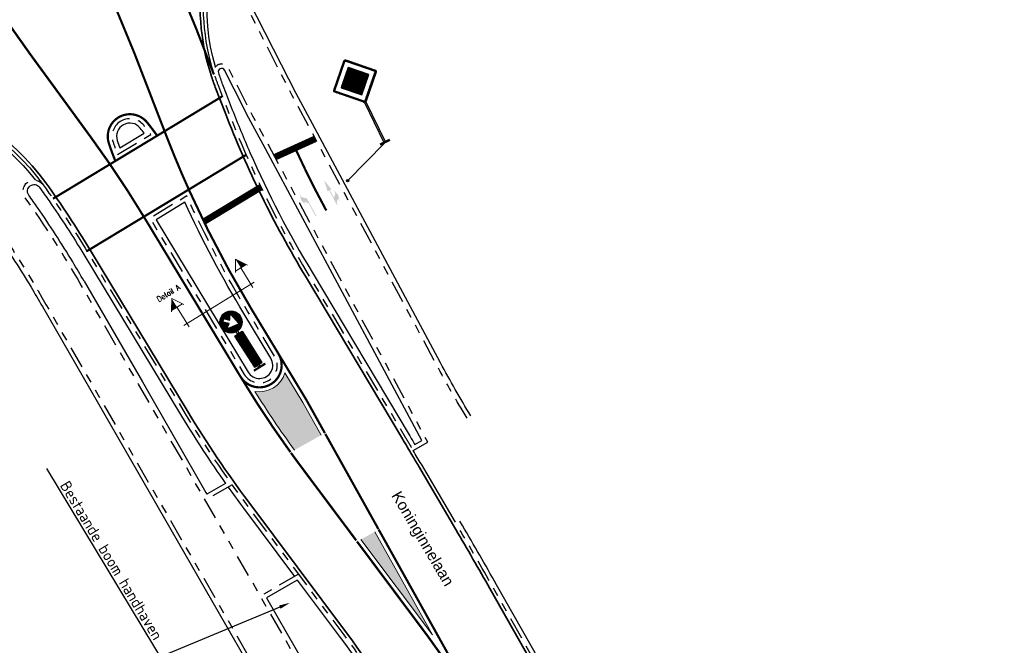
# Model space of a CAD drawing. Header units: metres. Extents: x 197458 to 198063, y 355297 to 355533.
# Tile 6 of 16: x 197545 to 197590, y 355319 to 355347. Entities that reach past the tile are written whole.
import ezdxf
from ezdxf import colors
from ezdxf.entities.mleader import LeaderData, LeaderLine
from ezdxf.enums import TextEntityAlignment as Align
from ezdxf.math import Vec2, Vec3

# ---------------------------------------------------------------- set-up
doc = ezdxf.new("R2010")
doc.units = ezdxf.units.M
doc.linetypes.add('VH-TROTTOIRBAND_130-150', pattern=[15, 5, -2, 2, -2, 2, -2])
doc.linetypes.add('VW-1-1_STREEP', pattern=[2, 1, -1])
for name, color, linetype, lineweight in [('N-WE-VH-GOOT_TEGEL-G', 170, 'Continuous', 35), ('N-WE-VW-MARKERING-STOPSTREEP-G', 255, 'Continuous', 0), ('N-WE-VW-MARKERING-SYMBOOL-S', 255, 'Continuous', 0), ('N-WE-VW-MARKERING-VLAKVULLING-S', 255, 'Continuous', 0), ('N-WE-VW-MARKERING_LANGS_STREEP_0.5_0.5-G', 255, 'VW-1-1_STREEP', 13), ('N-WE-VW-MARKERING_LANGS_STREEP_11-G', 255, 'VW-1-1_STREEP', 13), ('X-XX-AL-AANKLEDING-T25', 7, 'Continuous', 25), ('X-XX-AL-T25', 7, 'Continuous', 25)]:
    doc.layers.add(name, color=color, linetype=linetype, lineweight=lineweight)
for name, color, linetype in [('N-WE-VH-KANTOPSLUITING_STREKLAAG-G', 7, 'Continuous'), ('N-WE-VW-MARKERING_ONONDERBROKEN-G', 255, 'Continuous'), ('N-XX-VH-KANTOPSLUITING_TROTTOIRBAND_180_200_250-G', 7, 'Continuous'), ('N-XX-VH-KANTOPSLUITING_TROTTOIRBAND_INRITVERLOOPBAND-G', 10, 'Continuous'), ('N-XX-VH-KANTOPSLUITING_VOORKANTBAND-G', 7, 'VH-TROTTOIRBAND_130-150'), ('X-XX-AL-DWARSPROFIEL-G', 7, 'Continuous'), ('Z_WEG_Z_VERKEERSB', 7, 'Continuous')]:
    doc.layers.add(name, color=color, linetype=linetype)
doc.styles.add('NLCS-ISO-M200-T25', font='NLCS-ISO.ttf', dxfattribs={"height": 0.5})
doc.styles.add('NLCS_ISO', font='arial.ttf')
doc.styles.add('ROMANS1_200_50', font='romans.shx', dxfattribs={"width": 0.9, "height": 1})
pattern_1 = [(270, (0, 0), (0.00625, -1.148106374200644e-18), [])]
pattern_2 = [(0, (-68.63924418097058, -102.7551246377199), (0, 0.00625), [])]

# ---------------------------------------------------------------- blocks, each defined once
blk = doc.blocks.new('LAPYL')
at = {"layer": 'N-WE-VW-MARKERING-SYMBOOL-S', "linetype": 'Continuous', "lineweight": 0}
blk.add_hatch(color=256, dxfattribs=at).paths.add_polyline_path([(0.1200999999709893, -0.02989999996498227), (-1.455191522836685e-11, 0), (0.06959999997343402, 2.91038304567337e-11), (0.1453999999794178, 0.07540000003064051), (0.4998999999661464, 0.07550000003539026), (0.4998999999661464, 0.06050000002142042), (0.2299999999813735, 0.06000000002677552), (0.1700999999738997, 2.91038304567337e-11), (0.2400999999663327, 0.0001000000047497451)])
blk = doc.blocks.new('RDRAPY')
at = {"layer": 'N-WE-VW-MARKERING-SYMBOOL-S', "linetype": 'Continuous', "lineweight": 0}
blk.add_hatch(color=256, dxfattribs=at).paths.add_polyline_path([(0.2049000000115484, -0.03899999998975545), (1.455191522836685e-11, 0), (0.2054000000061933, 0.03740000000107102), (0.2053000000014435, 0.007500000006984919), (0.3643000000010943, 0.007800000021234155), (0.3040000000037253, 0.0679000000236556), (0.2343000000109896, 0.0679000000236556), (0.354300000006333, 0.09789999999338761), (0.4743000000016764, 0.06799999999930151), (0.4043000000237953, 0.0679000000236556), (0.4644000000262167, 0.0079000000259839), (0.5001000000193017, 0.007600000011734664), (0.5001000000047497, -0.007500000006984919), (0.2049000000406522, -0.007500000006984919)])
blk = doc.blocks.new('*U22')
at = {"layer": 'X-XX-AL-DWARSPROFIEL-G', "lineweight": 9}
for p, q in [((-13.07828109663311, 2.632199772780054), (-13.7241823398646, 1.613588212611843)), ((-13.07828109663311, 2.632199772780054), (-13.65243682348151, 1.728419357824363)), ((-13.07828109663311, 2.632199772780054), (-12.43237985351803, 1.613588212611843)), ((-6.312314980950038, 2.632199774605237), (-6.958216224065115, 1.613588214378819)), ((-6.312314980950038, 2.632199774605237), (-5.738159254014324, 1.728419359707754)), ((-6.312314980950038, 2.632199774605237), (-5.666413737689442, 1.613588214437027)), ((-13.07828109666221, 1.728419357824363), (-13.078281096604, -0.3513512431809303)), ((-6.312314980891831, 1.728419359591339), (-6.312314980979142, -0.3513512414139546))]:
    blk.add_line(p, q, dxfattribs=at)
at = {"layer": 'X-XX-AL-DWARSPROFIEL-G', "lineweight": 9, "flags": 128}
for points in [[(-13.65243682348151, 1.728419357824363), (-12.50519424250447, 1.728419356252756)], [(-5.738159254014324, 1.728419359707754), (-6.885401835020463, 1.72841935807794)]]:
    blk.add_lwpolyline(points, dxfattribs=at)
at = {"layer": 'X-XX-AL-DWARSPROFIEL-G', "lineweight": 9}
blk.add_lwpolyline([(-5.96775329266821, 2.37907854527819e-09), (-13.42284278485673, 3.210645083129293e-10)], dxfattribs=at)
for points in [[(-13.07828109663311, 2.632199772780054), (-13.07828109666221, 1.728419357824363), (-13.65243682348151, 1.728419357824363)], [(-6.312314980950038, 2.632199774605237), (-6.312314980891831, 1.728419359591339), (-5.738159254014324, 1.728419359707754)]]:
    blk.add_solid(points, dxfattribs=at)
at = {"layer": 'X-XX-AL-DWARSPROFIEL-G', "lineweight": 9, "style": 'ROMANS1_200_50', "width": 0.9}
for tag, p in [('DP_L', (-13.07828109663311, 2.801020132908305)), ('DP_R', (-6.312314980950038, 2.801020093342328))]:
    blk.add_attdef(tag, text='', height=0.4999999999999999, rotation=359.9998887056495, dxfattribs=at).set_placement(p, align=Align.BOTTOM_CENTER)
blk = doc.blocks.new('D02ro_BB22')
h = blk.add_hatch()
h.set_pattern_fill('LINE', color=170, scale=0.05, angle=-90.00000000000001, style=0)
h.set_pattern_definition(pattern_1)
h.paths.add_polyline_path([(1.331655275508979, -0.2032722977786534), (1.341390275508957, -0.1971140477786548), (1.350806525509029, -0.1904787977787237), (1.359904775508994, -0.1833672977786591), (1.368685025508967, -0.175778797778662), (1.377146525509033, -0.1677140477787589), (1.385211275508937, -0.1592525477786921), (1.392799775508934, -0.1504722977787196), (1.399911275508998, -0.1413740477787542), (1.406546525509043, -0.1319577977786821), (1.412704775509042, -0.1222227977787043), (1.418387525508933, -0.1121697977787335), (1.423593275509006, -0.1017987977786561), (1.428322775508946, -0.0911090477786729), (1.432533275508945, -0.08020554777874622), (1.43618202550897, -0.06919104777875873), (1.439269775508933, -0.05806704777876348), (1.441796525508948, -0.04683279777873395), (1.44376152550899, -0.03548754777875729), (1.445164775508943, -0.02403279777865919), (1.446007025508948, -0.01246779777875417), (1.446287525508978, -0.0007925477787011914), (1.446007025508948, 0.01088270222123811), (1.445164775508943, 0.0224477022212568), (1.44376152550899, 0.03390245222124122), (1.441796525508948, 0.04524770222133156), (1.439269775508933, 0.05648195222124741), (1.43618202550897, 0.06760595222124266), (1.432533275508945, 0.07862045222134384), (1.428322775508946, 0.08952395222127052), (1.423593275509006, 0.1002137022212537), (1.418387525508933, 0.1105847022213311), (1.412704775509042, 0.1206377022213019), (1.406546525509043, 0.1303727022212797), (1.399911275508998, 0.1397889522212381), (1.392799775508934, 0.1488872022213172), (1.385211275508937, 0.1576674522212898), (1.377146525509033, 0.1661289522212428), (1.368685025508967, 0.1741937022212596), (1.359904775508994, 0.1817822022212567), (1.350806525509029, 0.1888937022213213), (1.341390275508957, 0.1955289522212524), (1.331655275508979, 0.201687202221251), (1.321602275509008, 0.2073699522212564), (1.311231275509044, 0.2125757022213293), (1.300541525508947, 0.2173052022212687), (1.289638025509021, 0.2215157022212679), (1.278623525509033, 0.2251644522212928), (1.267499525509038, 0.2282522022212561), (1.256265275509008, 0.2307789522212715), (1.244920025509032, 0.2327439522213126), (1.233465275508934, 0.2341472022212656), (1.221900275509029, 0.2349894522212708), (1.210225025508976, 0.2352699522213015), (1.198549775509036, 0.2349894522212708), (1.186984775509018, 0.2341472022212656), (1.175530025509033, 0.2327439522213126), (1.164184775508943, 0.2307789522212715), (1.152950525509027, 0.2282522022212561), (1.141826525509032, 0.2251644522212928), (1.130812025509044, 0.2215157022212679), (1.119908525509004, 0.2173052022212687), (1.109218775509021, 0.2125757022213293), (1.098847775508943, 0.2073699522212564), (1.088794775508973, 0.201687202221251), (1.079059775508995, 0.1955289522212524), (1.069643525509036, 0.1888937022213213), (1.060545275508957, 0.1817822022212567), (1.051765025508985, 0.1741937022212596), (1.043303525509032, 0.1661289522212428), (1.035238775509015, 0.1576674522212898), (1.027650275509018, 0.1488872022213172), (1.020538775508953, 0.1397889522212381), (1.013903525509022, 0.1303727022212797), (1.007745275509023, 0.1206377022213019), (1.002062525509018, 0.1105847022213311), (0.9968567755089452, 0.1002137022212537), (0.9921272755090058, 0.08952395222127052), (0.9879167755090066, 0.07862045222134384), (0.9842680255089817, 0.06760595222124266), (0.9811802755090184, 0.05648195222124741), (0.978653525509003, 0.04524770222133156), (0.9766885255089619, 0.03390245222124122), (0.9752852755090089, 0.0224477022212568), (0.9744430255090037, 0.01088270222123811), (0.974162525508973, -0.0007925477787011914), (0.9744430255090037, -0.01246779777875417), (0.9752852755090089, -0.02403279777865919), (0.9766885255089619, -0.03548754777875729), (0.978653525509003, -0.04683279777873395), (0.9811802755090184, -0.05806704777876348), (0.9842680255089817, -0.06919104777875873), (0.9879167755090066, -0.08020554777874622), (0.9921272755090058, -0.0911090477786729), (0.9968567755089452, -0.1017987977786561), (1.002062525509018, -0.1121697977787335), (1.007745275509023, -0.1222227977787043), (1.013903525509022, -0.1319577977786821), (1.020538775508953, -0.1413740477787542), (1.027650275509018, -0.1504722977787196), (1.035238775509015, -0.1592525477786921), (1.043303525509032, -0.1677140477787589), (1.051765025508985, -0.175778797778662), (1.060545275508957, -0.1833672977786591), (1.069643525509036, -0.1904787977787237), (1.079059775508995, -0.1971140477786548), (1.088794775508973, -0.2032722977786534), (1.098847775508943, -0.2089550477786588), (1.109218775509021, -0.2141607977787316), (1.119908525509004, -0.2188902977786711), (1.130812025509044, -0.2231007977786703), (1.141826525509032, -0.2267495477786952), (1.152950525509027, -0.2298372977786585), (1.164184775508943, -0.2323640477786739), (1.175530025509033, -0.234329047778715), (1.186984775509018, -0.235732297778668), (1.198549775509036, -0.2365745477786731), (1.210225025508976, -0.2368550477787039), (1.221900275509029, -0.2365745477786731), (1.233465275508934, -0.235732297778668), (1.244920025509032, -0.234329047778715), (1.256265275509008, -0.2323640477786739), (1.267499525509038, -0.2298372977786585), (1.278623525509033, -0.2267495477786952), (1.289638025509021, -0.2231007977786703), (1.300541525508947, -0.2188902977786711), (1.311231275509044, -0.2141607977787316), (1.321602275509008, -0.2089550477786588)])
h.paths.add_polyline_path([(1.09744151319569, -0.1306704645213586), (1.094347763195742, -0.1309517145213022), (1.09126601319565, -0.1306352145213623), (1.088278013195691, -0.1297209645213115), (1.085535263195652, -0.1282562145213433), (1.08314501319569, -0.1262874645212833), (1.081176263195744, -0.1238972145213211), (1.079711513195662, -0.1211544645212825), (1.078797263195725, -0.1181664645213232), (1.078480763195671, -0.1150847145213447), (1.078762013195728, -0.1119909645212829), (1.123762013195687, 0.1346885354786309), (1.124626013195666, 0.1376420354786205), (1.12609376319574, 0.1403607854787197), (1.12808651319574, 0.142739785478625), (1.130524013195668, 0.1446732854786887), (1.133295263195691, 0.1460997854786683), (1.136289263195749, 0.1469585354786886), (1.13938601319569, 0.1472247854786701), (1.142464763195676, 0.1468767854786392), (1.145418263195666, 0.1459392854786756), (1.148137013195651, 0.1444392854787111), (1.150498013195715, 0.1424405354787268), (1.152379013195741, 0.1400090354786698), (1.206402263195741, 0.05296253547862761), (1.307230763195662, 0.1537670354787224), (1.363199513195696, 0.09779828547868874), (1.262395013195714, -0.003030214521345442), (1.349441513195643, -0.05705346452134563), (1.3518730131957, -0.05893446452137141), (1.353871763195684, -0.06129546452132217), (1.355371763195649, -0.06401421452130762), (1.356309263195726, -0.06696771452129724), (1.356657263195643, -0.07004646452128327), (1.356391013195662, -0.07314321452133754), (1.355532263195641, -0.07613721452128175), (1.354105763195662, -0.07890846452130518), (1.352172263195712, -0.08134596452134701), (1.349793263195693, -0.08333871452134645), (1.347074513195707, -0.08480646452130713), (1.344121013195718, -0.0856704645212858)], flags=16)
h = blk.add_hatch()
h.set_pattern_fill('LINE', color=50, scale=0.05, angle=-90.00000000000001, style=0)
h.set_pattern_definition(pattern_1)
h.paths.add_polyline_path([(0.8499999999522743, -0.1000000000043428), (0.849999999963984, 0.09999999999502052), (0.07000000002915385, 0.09999999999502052), (0.07000000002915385, -0.0999999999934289)])
for p, q in [((-5.798028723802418e-12, 0.1500000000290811), (5.798028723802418e-12, -0.1500000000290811)), ((0.01999999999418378, 0.1500000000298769), (0.02000000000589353, -0.1500000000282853)), ((0.01999999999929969, 0.01953125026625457), (0.07000000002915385, 0.01953125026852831)), ((0.8999999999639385, 0.09999999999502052), (0.07000000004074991, 0.09999999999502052)), ((0.07000000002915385, 0.1000000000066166), (0.07000000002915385, -0.100000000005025)), ((0.849999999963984, 0.1000000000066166), (0.8499999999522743, -0.0999999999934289)), ((0.8999999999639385, 0.1000000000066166), (0.8999999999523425, -0.0999999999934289)), ((0.8999999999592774, 0.01953125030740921), (0.9607249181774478, 0.01953125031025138)), ((0.02000000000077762, -0.01953124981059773), (0.07000000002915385, -0.01953124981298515)), ((0.8999999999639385, -0.100000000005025), (0.07000000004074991, -0.0999999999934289)), ((0.8999999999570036, -0.01953124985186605), (0.960724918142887, -0.01953124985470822))]:
    blk.add_line(p, q)
for points in [[(1.446287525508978, -0.0007925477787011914), (1.446007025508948, -0.01246779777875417), (1.445164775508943, -0.02403279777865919), (1.44376152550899, -0.03548754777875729), (1.441796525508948, -0.04683279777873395), (1.439269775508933, -0.05806704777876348), (1.43618202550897, -0.06919104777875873), (1.432533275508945, -0.08020554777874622), (1.428322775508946, -0.0911090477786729), (1.423593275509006, -0.1017987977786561), (1.418387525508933, -0.1121697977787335), (1.412704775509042, -0.1222227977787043), (1.406546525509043, -0.1319577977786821), (1.399911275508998, -0.1413740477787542), (1.392799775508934, -0.1504722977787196), (1.385211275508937, -0.1592525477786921), (1.377146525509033, -0.1677140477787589), (1.368685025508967, -0.175778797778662), (1.359904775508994, -0.1833672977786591), (1.350806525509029, -0.1904787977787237), (1.341390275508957, -0.1971140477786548), (1.331655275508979, -0.2032722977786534), (1.321602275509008, -0.2089550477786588), (1.311231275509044, -0.2141607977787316), (1.300541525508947, -0.2188902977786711), (1.289638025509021, -0.2231007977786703), (1.278623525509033, -0.2267495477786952), (1.267499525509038, -0.2298372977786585), (1.256265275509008, -0.2323640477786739), (1.244920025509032, -0.234329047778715), (1.233465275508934, -0.235732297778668), (1.221900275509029, -0.2365745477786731), (1.210225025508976, -0.2368550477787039), (1.198549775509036, -0.2365745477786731), (1.186984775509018, -0.235732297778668), (1.175530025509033, -0.234329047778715), (1.164184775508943, -0.2323640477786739), (1.152950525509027, -0.2298372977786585), (1.141826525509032, -0.2267495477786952), (1.130812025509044, -0.2231007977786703), (1.119908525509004, -0.2188902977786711), (1.109218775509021, -0.2141607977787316), (1.098847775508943, -0.2089550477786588), (1.088794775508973, -0.2032722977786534), (1.079059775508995, -0.1971140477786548), (1.069643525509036, -0.1904787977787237), (1.060545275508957, -0.1833672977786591), (1.051765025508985, -0.175778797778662), (1.043303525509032, -0.1677140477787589), (1.035238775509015, -0.1592525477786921), (1.027650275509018, -0.1504722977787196), (1.020538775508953, -0.1413740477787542), (1.013903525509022, -0.1319577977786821), (1.007745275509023, -0.1222227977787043), (1.002062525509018, -0.1121697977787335), (0.9968567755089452, -0.1017987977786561), (0.9921272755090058, -0.0911090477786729), (0.9879167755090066, -0.08020554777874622), (0.9842680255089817, -0.06919104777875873), (0.9811802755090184, -0.05806704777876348), (0.978653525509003, -0.04683279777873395), (0.9766885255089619, -0.03548754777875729), (0.9752852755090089, -0.02403279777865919), (0.9744430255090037, -0.01246779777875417), (0.974162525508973, -0.0007925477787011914), (0.9744430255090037, 0.01088270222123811), (0.9752852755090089, 0.0224477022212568), (0.9766885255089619, 0.03390245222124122), (0.978653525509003, 0.04524770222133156), (0.9811802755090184, 0.05648195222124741), (0.9842680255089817, 0.06760595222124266), (0.9879167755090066, 0.07862045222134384), (0.9921272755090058, 0.08952395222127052), (0.9968567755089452, 0.1002137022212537), (1.002062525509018, 0.1105847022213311), (1.007745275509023, 0.1206377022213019), (1.013903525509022, 0.1303727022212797), (1.020538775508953, 0.1397889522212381), (1.027650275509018, 0.1488872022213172), (1.035238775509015, 0.1576674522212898), (1.043303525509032, 0.1661289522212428), (1.051765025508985, 0.1741937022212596), (1.060545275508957, 0.1817822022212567), (1.069643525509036, 0.1888937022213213), (1.079059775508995, 0.1955289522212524), (1.088794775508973, 0.201687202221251), (1.098847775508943, 0.2073699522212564), (1.109218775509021, 0.2125757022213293), (1.119908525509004, 0.2173052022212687), (1.130812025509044, 0.2215157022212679), (1.141826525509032, 0.2251644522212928), (1.152950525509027, 0.2282522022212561), (1.164184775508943, 0.2307789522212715), (1.175530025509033, 0.2327439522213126), (1.186984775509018, 0.2341472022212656), (1.198549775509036, 0.2349894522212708), (1.210225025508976, 0.2352699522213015), (1.221900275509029, 0.2349894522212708), (1.233465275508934, 0.2341472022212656), (1.244920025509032, 0.2327439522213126), (1.256265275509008, 0.2307789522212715), (1.267499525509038, 0.2282522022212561), (1.278623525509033, 0.2251644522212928), (1.289638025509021, 0.2215157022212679), (1.300541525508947, 0.2173052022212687), (1.311231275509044, 0.2125757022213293), (1.321602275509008, 0.2073699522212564), (1.331655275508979, 0.201687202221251), (1.341390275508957, 0.1955289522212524), (1.350806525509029, 0.1888937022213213), (1.359904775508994, 0.1817822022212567), (1.368685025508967, 0.1741937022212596), (1.377146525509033, 0.1661289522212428), (1.385211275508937, 0.1576674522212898), (1.392799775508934, 0.1488872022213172), (1.399911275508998, 0.1397889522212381), (1.406546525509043, 0.1303727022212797), (1.412704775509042, 0.1206377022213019), (1.418387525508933, 0.1105847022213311), (1.423593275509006, 0.1002137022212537), (1.428322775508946, 0.08952395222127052), (1.432533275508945, 0.07862045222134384), (1.43618202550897, 0.06760595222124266), (1.439269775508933, 0.05648195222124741), (1.441796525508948, 0.04524770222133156), (1.44376152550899, 0.03390245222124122), (1.445164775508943, 0.0224477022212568), (1.446007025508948, 0.01088270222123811), (1.446287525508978, -0.0007925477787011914)], [(1.206402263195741, 0.05296253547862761), (1.307230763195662, 0.1537670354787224), (1.363199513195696, 0.09779828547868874), (1.262395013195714, -0.003030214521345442), (1.349441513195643, -0.05705346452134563), (1.3518730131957, -0.05893446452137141), (1.353871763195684, -0.06129546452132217), (1.355371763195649, -0.06401421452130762), (1.356309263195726, -0.06696771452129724), (1.356657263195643, -0.07004646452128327), (1.356391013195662, -0.07314321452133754), (1.355532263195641, -0.07613721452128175), (1.354105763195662, -0.07890846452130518), (1.352172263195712, -0.08134596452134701), (1.349793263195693, -0.08333871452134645), (1.347074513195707, -0.08480646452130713), (1.344121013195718, -0.0856704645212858), (1.09744151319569, -0.1306704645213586), (1.094347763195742, -0.1309517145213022), (1.09126601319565, -0.1306352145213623), (1.088278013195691, -0.1297209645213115), (1.085535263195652, -0.1282562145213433), (1.08314501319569, -0.1262874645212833), (1.081176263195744, -0.1238972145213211), (1.079711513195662, -0.1211544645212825), (1.078797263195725, -0.1181664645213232), (1.078480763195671, -0.1150847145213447), (1.078762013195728, -0.1119909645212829), (1.123762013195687, 0.1346885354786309), (1.124626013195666, 0.1376420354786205), (1.12609376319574, 0.1403607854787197), (1.12808651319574, 0.142739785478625), (1.130524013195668, 0.1446732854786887), (1.133295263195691, 0.1460997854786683), (1.136289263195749, 0.1469585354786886), (1.13938601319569, 0.1472247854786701), (1.142464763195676, 0.1468767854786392), (1.145418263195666, 0.1459392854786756), (1.148137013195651, 0.1444392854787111), (1.150498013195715, 0.1424405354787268), (1.152379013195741, 0.1400090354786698), (1.206402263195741, 0.05296253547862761)]]:
    blk.add_lwpolyline(points, close=True)
blk.add_circle((1.209960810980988, 6.59383658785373e-12), 0.2499999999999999)
blk.add_solid([(0.8999999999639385, 0.1000000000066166), (0.8999999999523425, -0.0999999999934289), (0.849999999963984, 0.1000000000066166), (0.8499999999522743, -0.0999999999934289)])
blk = doc.blocks.new('B01')
h = blk.add_hatch()
h.set_pattern_fill('LINE', color=256, scale=0.05, style=0)
h.set_pattern_definition(pattern_2)
h.paths.add_polyline_path([(1.57142999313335, 0.517011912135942), (1.565598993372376, 0.521784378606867), (1.5589451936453, 0.5253351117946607), (1.551733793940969, 0.5275405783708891), (1.544229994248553, 0.5282749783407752), (1.536726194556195, 0.5275405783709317), (1.529514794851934, 0.5253351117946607), (1.522860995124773, 0.5217843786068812), (1.517029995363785, 0.5170119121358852), (1.027218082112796, 0.02719999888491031), (1.022445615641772, 0.02136899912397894), (1.018894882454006, 0.01471519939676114), (1.016689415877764, 0.007503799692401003), (1.015955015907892, 9.947598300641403e-14), (1.01668941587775, -0.007503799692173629), (1.01889488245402, -0.01471519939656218), (1.022445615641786, -0.02136899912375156), (1.027218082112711, -0.02719999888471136), (1.51702999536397, -0.5170119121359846), (1.522860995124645, -0.5217843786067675), (1.529514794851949, -0.5253351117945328), (1.536726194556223, -0.527540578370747), (1.544229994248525, -0.5282749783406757), (1.551733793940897, -0.5275405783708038), (1.5589451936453, -0.525335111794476), (1.565598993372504, -0.5217843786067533), (1.571429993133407, -0.5170119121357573), (2.061241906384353, -0.02719999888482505), (2.066014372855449, -0.02136899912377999), (2.069565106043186, -0.01471519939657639), (2.071770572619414, -0.007503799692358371), (2.072504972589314, 5.684341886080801e-14), (2.071770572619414, 0.007503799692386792), (2.069565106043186, 0.01471519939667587), (2.066014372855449, 0.02136899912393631), (2.061241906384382, 0.02719999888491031)])
h.paths.add_polyline_path([(1.535163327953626, 0.4988797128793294), (1.539289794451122, 0.5016235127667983), (1.54422999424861, 0.5025981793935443), (1.549170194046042, 0.5016235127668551), (1.553296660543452, 0.4988797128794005), (2.04310970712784, 0.009066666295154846), (2.045853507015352, 0.00494019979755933), (2.046828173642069, 7.105427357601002e-14), (2.045853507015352, -0.004940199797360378), (2.043109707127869, -0.009066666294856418), (1.553296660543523, -0.4988797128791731), (1.549170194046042, -0.501623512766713), (1.544229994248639, -0.5025981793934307), (1.539289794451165, -0.5016235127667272), (1.535163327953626, -0.4988797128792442), (1.045421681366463, -0.009279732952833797), (1.042641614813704, -0.0050115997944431), (1.041631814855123, 8.526512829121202e-14), (1.04260648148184, 0.004940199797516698), (1.045350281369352, 0.009066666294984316)], flags=16)
h = blk.add_hatch()
h.set_pattern_fill('LINE', color=30, scale=0.05, style=0)
h.set_pattern_definition(pattern_2)
h.paths.add_polyline_path([(1.54422999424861, 0.3445333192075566), (1.199696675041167, 7.105427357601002e-14), (1.544443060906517, -0.344710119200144), (1.888833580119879, -3.513333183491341e-05)])
for p, q in [((-2.842170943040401e-14, -0.1200000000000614), (2.842170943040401e-14, 0.1200000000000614)), ((0.02000000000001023, -0.1200000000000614), (0.02000000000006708, 0.1200000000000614)), ((1.02084810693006, 0.02000000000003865), (0.02000000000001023, 0.02000000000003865)), ((1.02084810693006, -0.01999999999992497), (0.02000000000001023, -0.02000000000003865))]:
    blk.add_line(p, q)
for points in [[(1.027218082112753, -0.02719999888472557), (1.022445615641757, -0.02136899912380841), (1.018894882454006, -0.01471519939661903), (1.016689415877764, -0.007503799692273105), (1.015955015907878, 5.684341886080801e-14), (1.016689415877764, 0.007503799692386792), (1.018894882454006, 0.01471519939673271), (1.022445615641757, 0.02136899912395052), (1.027218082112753, 0.02719999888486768), (1.517029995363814, 0.5170119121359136), (1.522860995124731, 0.5217843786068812), (1.52951479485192, 0.5253351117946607), (1.536726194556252, 0.5275405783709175), (1.544229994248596, 0.5282749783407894), (1.551733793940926, 0.5275405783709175), (1.558945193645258, 0.5253351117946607), (1.565598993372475, 0.5217843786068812), (1.571429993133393, 0.5170119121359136), (2.061241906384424, 0.02719999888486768), (2.06601437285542, 0.02136899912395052), (2.069565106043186, 0.01471519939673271), (2.071770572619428, 0.007503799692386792), (2.0725049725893, 5.684341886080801e-14), (2.071770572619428, -0.007503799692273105), (2.069565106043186, -0.01471519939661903), (2.06601437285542, -0.02136899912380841), (2.061241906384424, -0.02719999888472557), (1.571429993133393, -0.5170119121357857), (1.565598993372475, -0.5217843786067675), (1.558945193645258, -0.5253351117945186), (1.551733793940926, -0.5275405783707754), (1.544229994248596, -0.5282749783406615), (1.536726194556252, -0.5275405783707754), (1.52951479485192, -0.5253351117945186), (1.522860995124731, -0.5217843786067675), (1.517029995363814, -0.5170119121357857), (1.027218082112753, -0.02719999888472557)], [(1.04542168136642, -0.009279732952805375), (1.042641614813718, -0.005011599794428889), (1.041631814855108, 5.684341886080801e-14), (1.042606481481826, 0.004940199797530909), (1.045350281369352, 0.009066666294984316), (1.535163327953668, 0.4988797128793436), (1.539289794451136, 0.5016235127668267), (1.544229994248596, 0.5025981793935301), (1.549170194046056, 0.5016235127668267), (1.553296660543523, 0.4988797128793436), (2.043109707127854, 0.009066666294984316), (2.045853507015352, 0.004940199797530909), (2.046828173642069, 5.684341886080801e-14), (2.045853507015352, -0.004940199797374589), (2.043109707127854, -0.009066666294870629), (1.553296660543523, -0.4988797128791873), (1.549170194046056, -0.501623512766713), (1.544229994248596, -0.5025981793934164), (1.539289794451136, -0.501623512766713), (1.535163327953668, -0.4988797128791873), (1.04542168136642, -0.009279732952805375)], [(1.544443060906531, -0.344710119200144), (1.888833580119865, -3.513333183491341e-05), (1.544229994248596, 0.3445333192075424), (1.199696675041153, 5.684341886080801e-14), (1.544443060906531, -0.344710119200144)]]:
    blk.add_lwpolyline(points, close=True)

msp = doc.modelspace()

# ---------------------------------------------------------------- hatches: boundary and pattern name
at = {"layer": 'N-WE-VW-MARKERING-VLAKVULLING-S'}
h = msp.add_hatch(color=256, dxfattribs=at)
h.dxf.hatch_style = 1
h.paths.add_polyline_path([(197561.4102620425, 355324.249124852), (197560.7873008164, 355323.9015699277), (197564.007979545, 355319.5929477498)])
edge = h.paths.add_edge_path()
edge.add_line((197557.7849260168, 355327.9285414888), (197558.9841995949, 355328.597625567))
edge.add_line((197558.9841995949, 355328.597625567), (197558.1618779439, 355330.071563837))
edge.add_line((197558.1618779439, 355330.071563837), (197558.1601785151, 355330.0746099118))
edge.add_line((197558.1601785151, 355330.0746099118), (197558.1583738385, 355330.077594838))
edge.add_line((197558.1583738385, 355330.077594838), (197557.3547327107, 355331.4068133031))
edge.add_arc((197556.2073672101, 355331.7583135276), 1.199999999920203, 259.8675729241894, 342.96733524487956, ccw=False)
edge.add_arc((197598.1392230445, 355357.1102260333), 49.80000001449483, 212.194505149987, 215.8720831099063)
at = {"layer": 'Z_WEG_Z_VERKEERSB'}
h = msp.add_hatch(color=256, dxfattribs=at)
h.dxf.hatch_style = 1
edge = h.paths.add_edge_path()
edge.add_arc((197560.1862468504, 355340.0786596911), 0.05377040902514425, 0, 360)

# ---------------------------------------------------------------- linework, layer by layer
at = {"layer": 'N-WE-VH-GOOT_TEGEL-G', "ltscale": 0.2, "flags": 128}
for points in [[(197576.8234507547, 355304.087602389), (197575.6941149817, 355305.8973959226, -0.007495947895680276), (197575.5368981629, 355306.1579579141), (197571.2718041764, 355313.4723707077, -0.003093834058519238), (197570.037389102, 355315.6197533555), (197566.6037339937, 355321.6793969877, 0.003855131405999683), (197565.0638148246, 355324.3488180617), (197563.3807169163, 355327.2151486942, 0.0007036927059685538), (197563.0951942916, 355327.6998327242, 0.00107897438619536), (197562.6547548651, 355328.4414343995), (197558.2808232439, 355335.7700913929, -0.04367736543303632), (197554.6566651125, 355343.1501023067), (197554.2147454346, 355344.2922324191, -0.01426998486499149), (197554.0212219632, 355344.8381917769, -0.2447381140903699), (197555.5881641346, 355354.0811570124, -0.1063815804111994), (197558.8245544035, 355356.8677619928), (197563.0478663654, 355359.1688986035), (197589.7398152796, 355373.7124183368)], [(197504.3970109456, 355327.1809446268), (197513.0643398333, 355331.8942756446), (197529.3983398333, 355340.7767756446), (197533.4684348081, 355342.9901109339, -0.03420625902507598), (197534.7291740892, 355343.5678619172, -0.136079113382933), (197540.1311756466, 355344.0599264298, -0.1948000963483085), (197546.5690430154, 355339.9837523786, -0.01942589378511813), (197548.584665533, 355336.9249606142), (197552.9888951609, 355329.6403865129, 0.02453095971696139), (197555.7202278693, 355325.5860600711), (197560.1329859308, 355319.6826748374, -0.0314524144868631), (197563.582038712, 355314.4069432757), (197564.7425393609, 355312.3617651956)]]:
    msp.add_lwpolyline(points, format="xyb", dxfattribs=at)
at = {"layer": 'N-WE-VH-KANTOPSLUITING_STREKLAAG-G', "flags": 128}
for points in [[(197554.1639751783, 355344.8842517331, -0.2447381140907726), (197555.7077605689, 355353.9906214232)], [(197554.2216987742, 355345.2077640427, -0.1915931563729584), (197554.9192945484, 355352.4557529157)], [(197540.1016041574, 355343.9128429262, -0.1948747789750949), (197546.4470981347, 355339.8964056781, -0.1948747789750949)], [(197540.4135208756, 355343.6976854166, -0.176259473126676), (197546.1079933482, 355340.1007104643, -0.176259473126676)]]:
    msp.add_lwpolyline(points, format="xyb", dxfattribs=at)
at = {"layer": 'N-WE-VW-MARKERING-STOPSTREEP-G', "const_width": 0.3, "flags": 128}
for points in [[(197556.9045508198, 355341.1408977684), (197558.7298309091, 355341.9691315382)], [(197553.6978809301, 355338.2298899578), (197556.276155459, 355339.7887062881)]]:
    msp.add_lwpolyline(points, dxfattribs=at)
at = {"layer": 'N-WE-VW-MARKERING-VLAKVULLING-S'}
msp.add_lwpolyline([(197558.9841995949, 355328.597625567), (197558.1618779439, 355330.071563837), (197558.1601785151, 355330.0746099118), (197558.1583738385, 355330.077594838), (197557.3547327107, 355331.4068133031, -0.3793639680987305), (197555.9962585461, 355330.5770290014, 0.01604783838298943), (197557.7849260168, 355327.9285414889)], format="xyb", dxfattribs=at)
msp.add_lwpolyline([(197560.7873008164, 355323.9015699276), (197564.007979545, 355319.5929477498), (197561.4102620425, 355324.249124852)], dxfattribs=at)
at = {"layer": 'N-WE-VW-MARKERING_LANGS_STREEP_0.5_0.5-G', "ltscale": 0.5, "const_width": 0.1}
for points in [[(197554.5162789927, 355343.8751299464), (197551.593555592, 355342.108060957)], [(197555.6061014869, 355341.244526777), (197553.0184843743, 355339.680061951)], [(197546.8913949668, 355339.2651500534), (197549.7051135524, 355340.9663150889)], [(197548.4233119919, 355336.9018357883), (197550.9906067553, 355338.4540137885)], [(197561.5747354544, 355324.3648199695), (197559.1785759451, 355328.6597223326)]]:
    msp.add_lwpolyline(points, dxfattribs=at)
for points in [[(197559.2224734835, 355338.7335534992, -0.01663711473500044), (197557.8771687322, 355341.4175101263)], [(197557.6246041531, 355327.8089349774, 0.003937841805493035), (197558.091143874, 355327.174438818), (197560.5731048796, 355323.8540727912)]]:
    msp.add_lwpolyline(points, format="xyb", dxfattribs=at)
at = {"layer": 'N-WE-VW-MARKERING_LANGS_STREEP_11-G', "const_width": 0.1, "flags": 128}
for points in [[(197551.0235604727, 355338.3995085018, 0.02180140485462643), (197548.6082881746, 355342.0272419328), (197545.8687499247, 355345.776831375, -0.02182007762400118), (197543.4515464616, 355349.4077592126), (197541.6654662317, 355352.3624252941, -0.009736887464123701), (197540.6907806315, 355354.0481145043, -0.0334321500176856), (197537.8584472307, 355360.0967886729, 0.02956730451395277), (197535.3943224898, 355365.4667093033)], [(197553.0859160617, 355339.5305724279, -0.01405251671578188), (197551.9986931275, 355342.1216642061), (197550.5542859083, 355345.8546977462, 0.03386423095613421), (197547.6918319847, 355351.9843612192, 0.009782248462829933), (197546.7127601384, 355353.677990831), (197544.9266799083, 355356.6326569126, 0.02182007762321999), (197542.5094764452, 355360.2635847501), (197538.7695503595, 355365.3823989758)], [(197554.1526896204, 355344.8682929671), (197553.3521511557, 355346.9372641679, 0.03386423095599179), (197550.3179499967, 355353.4347074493, 0.009782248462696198), (197549.2801338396, 355355.2299548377), (197549.2438882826, 355355.2899149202)]]:
    msp.add_lwpolyline(points, format="xyb", dxfattribs=at)
at = {"layer": 'N-WE-VW-MARKERING_ONONDERBROKEN-G', "const_width": 0.1}
msp.add_lwpolyline([(197551.1438338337, 355342.7007734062, 0.838556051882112), (197549.41431272, 355341.758824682, 0.01407242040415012), (197549.7051135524, 355340.9663150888), (197551.593555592, 355342.108060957, 0.01240215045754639)], format="xyb", close=True, dxfattribs=at)
for points in [[(197555.3515925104, 355331.2409648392), (197550.9906067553, 355338.4540137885), (197553.0184843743, 355339.680061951, 0.03042966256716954), (197555.8421500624, 355334.2951767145), (197557.0631198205, 355332.2756987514, -0.9999995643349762), (197555.3516150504, 355331.2409275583)], [(197559.1613930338, 355328.6905211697), (197558.3331348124, 355330.1751002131), (197557.0631198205, 355332.2756987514, -0.9999995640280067), (197555.3516150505, 355331.2409275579, 0.02043121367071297), (197557.6059029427, 355327.8348103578)], [(197560.6069549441, 355323.8087881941), (197563.7783216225, 355319.5661356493, -0.03116021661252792), (197567.1882158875, 355314.3569443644), (197565.6457460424, 355317.0678963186), (197561.5849188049, 355324.3465672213)]]:
    msp.add_lwpolyline(points, format="xyb", dxfattribs=at)
at = {"layer": 'N-XX-VH-KANTOPSLUITING_TROTTOIRBAND_180_200_250-G', "flags": 128}
for points in [[(197557.2033489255, 355345.2995810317), (197556.105358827, 355347.4485045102), (197555.4207205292, 355348.7872600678, -0.2420494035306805), (197555.4305482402, 355353.1773884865)], [(197555.0661652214, 355344.2075893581), (197554.6306399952, 355345.0599744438, 0.9229173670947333), (197554.3543127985, 355344.945665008, 0.01426998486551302), (197554.5411630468, 355344.418531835), (197554.7068404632, 355343.9903427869)], [(197565.745647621, 355329.4716565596, -0.01385903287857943), (197564.3742589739, 355331.8670558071), (197558.5958483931, 355342.6421575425)], [(197555.7787032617, 355341.3488812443, 0.03252622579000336), (197558.5808535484, 355335.9503212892), (197562.955297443, 355328.620805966, -0.0006434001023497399), (197563.2187805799, 355328.1780381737)], [(197546.1963624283, 355338.8636019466, 0.00375382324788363), (197545.7966969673, 355339.430596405, -0.9999879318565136), (197546.2844982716, 355339.7799527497, -2.056503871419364e-05), (197546.2849743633, 355339.7792880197, -0.003977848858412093), (197546.7137077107, 355339.1704541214)], [(197548.2957229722, 355335.544438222, 0.005455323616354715), (197547.7840313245, 355336.4130377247, 0.005455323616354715)], [(197548.2851521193, 355336.743875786), (197552.6893817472, 355329.4593016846, 0.01807772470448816), (197554.6778929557, 355326.4238171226, 0.01807772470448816)], [(197545.900788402, 355335.275761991, -0.005725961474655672), (197546.4118183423, 355334.4072111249), (197559.257728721, 355312.0911147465), (197561.2290012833, 355308.671541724)], [(197578.8765177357, 355301.4586321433), (197575.9910459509, 355306.0826848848, -0.007495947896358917), (197575.8392504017, 355306.33426198), (197571.5741564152, 355313.6486747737, -0.003093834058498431), (197570.3418999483, 355315.7923023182), (197566.9082448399, 355321.8519459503, 0.003855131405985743), (197565.3656287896, 355324.5260420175), (197565.2500199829, 355324.7229248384)], [(197557.9138732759, 355322.0668178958), (197559.8526493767, 355319.473124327, -0.03145241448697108), (197563.2776310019, 355314.2342124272), (197564.3971854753, 355312.2611947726), (197563.7266187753, 355309.8975660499)]]:
    msp.add_lwpolyline(points, format="xyb", dxfattribs=at)
for points in [[(197563.2187805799, 355328.1780381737), (197563.5316015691, 355328.3601355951), (197556.3732883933, 355341.7083654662)], [(197548.2975289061, 355335.5412918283), (197550.9257199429, 355331.0034747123), (197553.7943709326, 355326.0157121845), (197553.837591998, 355325.9405584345)], [(197554.6778929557, 355326.4238171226), (197553.837591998, 355325.9405584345)], [(197557.9138732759, 355322.0668178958), (197556.5248095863, 355321.2679647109)], [(197556.5248095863, 355321.2679647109), (197557.4623736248, 355319.6377075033), (197563.3706469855, 355309.3640284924)]]:
    msp.add_lwpolyline(points, dxfattribs=at)
at = {"layer": 'N-XX-VH-KANTOPSLUITING_TROTTOIRBAND_INRITVERLOOPBAND-G'}
for points in [[(197558.5958483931, 355342.6421575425), (197557.86123728, 355344.0119995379), (197557.2033489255, 355345.2995810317)], [(197556.3732883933, 355341.7083654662), (197555.7349061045, 355342.8987679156), (197555.0661652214, 355344.2075893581)]]:
    msp.add_lwpolyline(points, dxfattribs=at)
for points in [[(197554.7068404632, 355343.9903427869), (197554.9830827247, 355343.2764017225, 0.01114064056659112), (197555.7787032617, 355341.3488812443, 0.01114064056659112)], [(197546.7137077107, 355339.1704541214, -0.01544691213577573), (197548.2851521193, 355336.743875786)], [(197547.7840313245, 355336.4130377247, 0.01580440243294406), (197546.1963624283, 355338.8636019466, 0.01580440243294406)], [(197544.4147849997, 355337.5720213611, -0.01554434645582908), (197545.900788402, 355335.275761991, -0.01554434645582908)], [(197565.0454782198, 355324.6762808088), (197563.5100657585, 355327.2911018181, 0.000891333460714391), (197563.1479061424, 355327.9053524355)], [(197554.7943281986, 355326.2600636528, 0.005449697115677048), (197555.4398913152, 355325.3765095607), (197557.7932629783, 355322.2281702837)]]:
    msp.add_lwpolyline(points, format="xyb", dxfattribs=at)
for points in [[(197549.9083929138, 355341.556641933), (197551.0100383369, 355342.2226931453, 0.004967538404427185), (197550.831271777, 355342.4511637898, 0.8385560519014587), (197549.7935591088, 355341.8859945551, 0.005972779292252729)], [(197556.7208187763, 355332.068744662), (197555.4998490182, 355334.088222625, -0.02818739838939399), (197552.8404739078, 355339.1050125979), (197551.5398618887, 355338.3186668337), (197555.6939160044, 355331.447881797, 1.000000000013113)]]:
    msp.add_lwpolyline(points, format="xyb", close=True, dxfattribs=at)
at = {"layer": 'N-XX-VH-KANTOPSLUITING_VOORKANTBAND-G', "ltscale": 0.2, "flags": 128}
for points in [[(197565.5749003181, 355329.3675155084, -0.0138590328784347), (197564.198004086, 355331.7725348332), (197557.6840430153, 355343.9192302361), (197555.927260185, 355347.357505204), (197555.2426543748, 355348.6961972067, -0.2877429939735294), (197555.7077605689, 355353.9906214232, -0.106381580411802), (197558.8963224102, 355356.7360450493), (197563.1196343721, 355359.03718166), (197589.8115832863, 355373.5807013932)], [(197504.4686711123, 355327.0491689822), (197513.136, 355331.7625), (197529.47, 355340.645), (197539.2396083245, 355341.1822035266, -0.2482490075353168), (197543.4784219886, 355339.2062056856, -0.03473598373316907), (197546.5691196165, 355334.5025463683), (197559.431, 355312.191), (197561.4022725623, 355308.7714269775)], [(197563.1972723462, 355309.2643227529), (197557.289, 355319.538), (197553.621, 355325.916), (197550.7525, 355330.9035), (197548.1244607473, 355335.4410550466, 0.02504092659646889), (197545.6340962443, 355339.3141446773, -0.9999955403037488), (197546.4470981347, 355339.8964056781, -2.056503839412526e-05), (197546.4475771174, 355339.8957369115, -0.01942595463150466), (197548.4563026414, 355336.8473528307), (197552.8605322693, 355329.5627787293, 0.02453095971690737), (197555.6000836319, 355325.4962527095), (197560.0128416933, 355319.5928674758, -0.03145241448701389), (197563.4515782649, 355314.3329157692), (197564.6124321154, 355312.2871152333), (197563.9190254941, 355309.8429798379)], [(197578.7068428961, 355301.3527527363), (197575.8213711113, 355305.9768054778, -0.007495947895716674), (197575.6664776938, 355306.2335167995), (197571.4013837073, 355313.5479295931, -0.003093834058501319), (197570.1678937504, 355315.6937029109), (197566.7342386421, 355321.7533465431, 0.003855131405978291), (197565.1931636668, 355324.4247711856), (197565.07755486, 355324.6216540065)]]:
    msp.add_lwpolyline(points, format="xyb", dxfattribs=at)
for points in [[(197563.149, 355327.906), (197563.7991330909, 355328.2844514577), (197555.9121003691, 355342.9915372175), (197554.8087386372, 355345.1509737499, 0.922917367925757), (197554.1639751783, 355344.8842517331, 0.01426998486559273), (197554.354638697, 355344.3463607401), (197554.7965583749, 355343.2042306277, 0.04367964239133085), (197558.4094078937, 355335.8473323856), (197562.783558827, 355328.518307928, -0.0008913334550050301), (197563.1479061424, 355327.9053524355)], [(197549.8050648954, 355341.2604577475), (197551.3032029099, 355342.1662270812, 0.008737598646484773), (197550.9875528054, 355342.575968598, 0.8385560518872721), (197549.6039359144, 355341.8224096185, 0.01008313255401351), (197549.8050648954, 355341.2604577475)], [(197556.8919692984, 355332.1722217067), (197555.6709995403, 355334.1916996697, -0.02930373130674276), (197552.9290449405, 355339.3922747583), (197551.2652343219, 355338.386340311), (197555.5227654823, 355331.3444047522, 0.999999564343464), (197556.8919692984, 355332.1722217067)]]:
    msp.add_lwpolyline(points, format="xyb", close=True, dxfattribs=at)
for points in [[(197554.9685443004, 355326.3602556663), (197553.7639258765, 355325.6674773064)], [(197557.9678921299, 355322.3285998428), (197556.2517284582, 355321.3416308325)]]:
    msp.add_lwpolyline(points, dxfattribs=at)
at = {"layer": 'Z_WEG_Z_VERKEERSB'}
msp.add_lwpolyline([(197561.8664180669, 355341.7883621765), (197560.1862468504, 355340.0786596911)], dxfattribs=at)
msp.add_circle((197560.1862468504, 355340.0786596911), 0.05377040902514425, dxfattribs=at)

# ---------------------------------------------------------------- block references
at = {"layer": 'N-WE-VW-MARKERING-SYMBOOL-S'}
for name, p, xscale, yscale, zscale, rotation in [('RDRAPY', (197559.1240887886, 355340.0996672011), 2.5, 2.5, 2.5, 298.2207511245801), ('LAPYL', (197558.0129289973, 355339.5028432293), 2.499999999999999, 2.499999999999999, 2.499999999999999, 298.2045887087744)]:
    msp.add_blockref(name, p, dxfattribs=dict(at, xscale=xscale, yscale=yscale, zscale=zscale, rotation=rotation))
at = {"layer": 'X-XX-AL-DWARSPROFIEL-G'}
ref = msp.add_blockref('*U22', (197558.5066386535, 355337.0681972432), dxfattribs=dict(at, xscale=0.5, yscale=0.5, zscale=0.5, rotation=31.58986941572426))
ref.add_attrib('DP_L', 'Detail A', dxfattribs={"lineweight": 9, "height": 0.25, "rotation": 31.58975812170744, "style": 'ROMANS1_200_50', "width": 0.8999999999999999}).set_placement((197552.2028341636, 355334.8357464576), align=Align.BOTTOM_CENTER)
at = {"layer": 'Z_WEG_Z_VERKEERSB'}
for name, p, xscale, yscale, zscale, rotation in [('B01', (197561.8664180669, 355341.7883621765), 2, 2, 2, 115.8922035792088), ('D02ro_BB22', (197556.2226768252, 355331.6614034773), 1.999999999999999, 1.999999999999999, 1.999999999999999, 122.4393633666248)]:
    msp.add_blockref(name, p, dxfattribs=dict(at, xscale=xscale, yscale=yscale, zscale=zscale, rotation=rotation))

# ---------------------------------------------------------------- texts
at = {"layer": 'X-XX-AL-AANKLEDING-T25', "style": 'NLCS_ISO'}
msp.add_text('Koninginnelaan', height=0.4999999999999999, rotation=300.4861387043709, dxfattribs=at).set_placement((197562.1450202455, 355325.8851892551))

# ---------------------------------------------------------------- leaders
at = {"layer": 'X-XX-AL-T25'}
ml = msp.add_multileader_mtext('Standard', dxfattribs=at)
ml.set_content('Bestaande boom handhaven', color=256, style='NLCS-ISO-M200-T25')
ml.set_leader_properties(color=256, linetype='ByLayer', lineweight=-1)
ml.build(insert=Vec2(0, 0))
ml.multileader.update_dxf_attribs({"text_left_attachment_type": 5, "text_right_attachment_type": 5, "dogleg_length": 0.5, "arrow_head_size": 0.5})
ctx = ml.context
ctx.base_point, ctx.char_height, ctx.arrow_head_size, ctx.landing_gap_size, ctx.plane_origin, ctx.plane_x_axis, ctx.plane_y_axis = Vec3(197547.0092296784, 355326.4422948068), 0.5, 0.5, 0.18, Vec3(197556.1645404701, 355318.6921183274), Vec3(0.51732133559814, -0.8557912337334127), Vec3(0.8557912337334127, 0.51732133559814)
ctx.left_attachment, ctx.right_attachment = 5, 5
notes = []
notes.append((ctx, [(0, (1, 1, 0), (197551.7478931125, 355318.6032471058), (-0.51732133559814, 0.8557912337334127), 0.5, [(0, [(197557.587911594, 355321.0416822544)], 0, [])])]))
ctx.mtext.insert, ctx.mtext.text_direction, ctx.mtext.rotation, ctx.mtext.flow_direction = Vec3(197547.615822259, 355326.5986451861), Vec3(0.51732133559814, -0.8557912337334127), 5.256106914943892, 5
for ctx, leaders in notes:
    for number, flags, end, landing, length, lines in leaders:
        leader = LeaderData()
        leader.index, (leader.has_last_leader_line, leader.has_dogleg_vector, leader.attachment_direction) = number, flags
        leader.last_leader_point, leader.dogleg_vector, leader.dogleg_length = Vec3(end), Vec3(landing), length
        for number, points, colour, breaks in lines:
            line = LeaderLine()
            line.index, line.vertices, line.color, line.breaks = number, Vec3.list(points), colors.encode_raw_color(colour), breaks
            leader.lines.append(line)
        ctx.leaders.append(leader)

doc.saveas('drawing.dxf')
